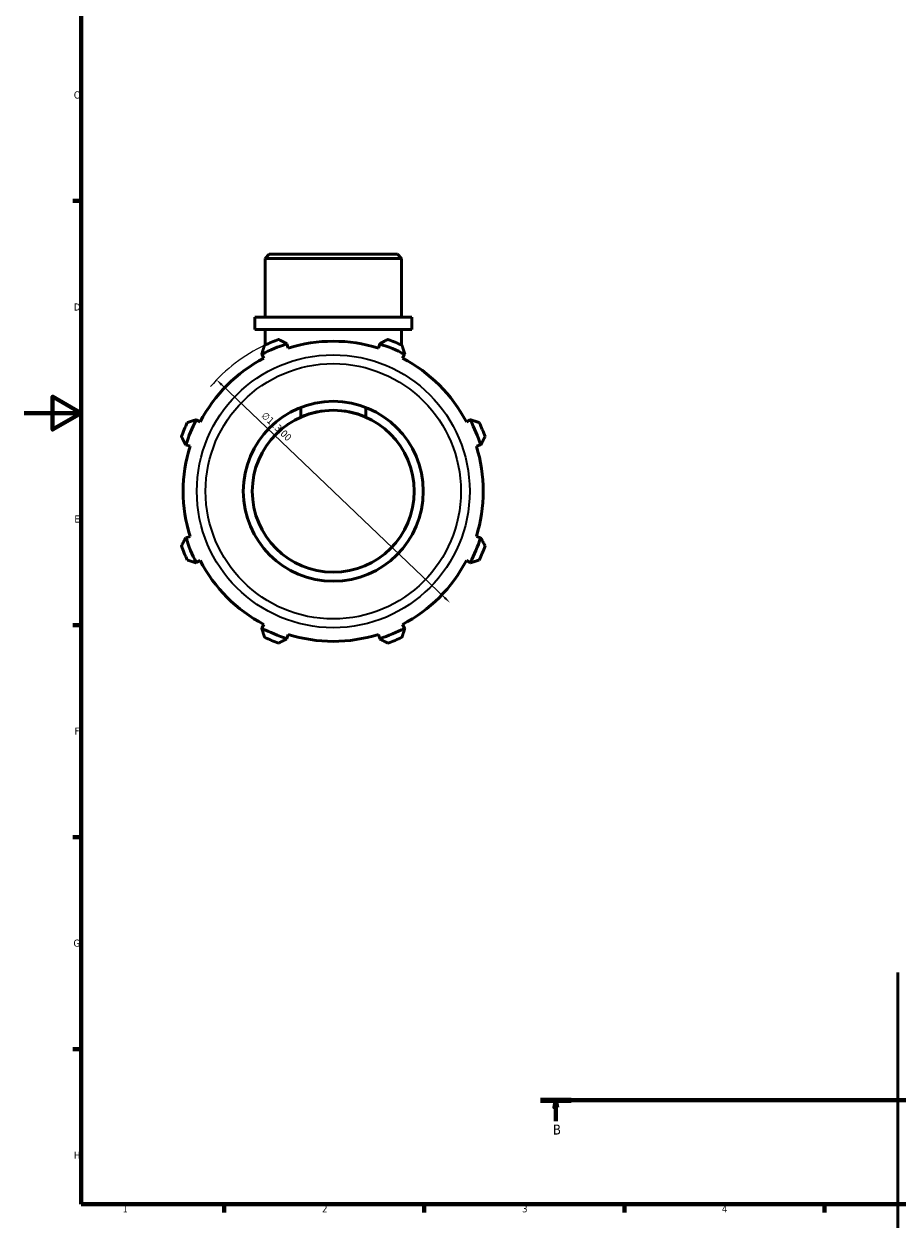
# Model space of a CAD drawing. Header units: millimetres. Extents: x 0 to 931, y 0 to 866.
# Tile 1 of 6: x 0 to 306, y 12 to 433. Entities that reach past the tile are written whole.
import ezdxf

# ---------------------------------------------------------------- set-up
doc = ezdxf.new("R2010")
doc.units = ezdxf.units.MM
doc.linetypes.add('CHAIN', pattern=[0.7087, 0.4724, -0.0591, 0.1181, -0.0591])
for name, color, linetype, lineweight in [('Border (ISO)', 7, 'Continuous', 70), ('Dimension (ISO)', 7, 'Continuous', 25), ('Section Line (ISO)', 7, 'CHAIN', 70), ('Visible (ISO)', 7, 'Continuous', 50), ('Visible Narrow (ISO)', 7, 'Continuous', 35)]:
    doc.layers.add(name, color=color, linetype=linetype, lineweight=lineweight)
doc.styles.add('Label Text (ISO)', font='tahoma.ttf')
doc.styles.add('Note Text (ISO)', font='tahoma.ttf')
doc.dimstyles.new('Default (ISO)', dxfattribs={"dimtxt": 2.5, "dimasz": 2.5, "dimexe": 3.175, "dimexo": 0, "dimgap": 0.762, "dimtad": 1, "dimrnd": 1e-08, "dimzin": 0, "dimtxsty": 'Note Text (ISO)', "dimcen": 0.09, "dimdle": 10, "dimclrd": 256, "dimclre": 256, "dimclrt": 232, "dimazin": 0, "dimtfac": 1.40208, "dimtmove": 0, "dimatfit": 3, "dimfxl": 1, "dimtolj": 1, "dimtzin": 0, "dimlwd": -1, "dimlwe": -1, "dimarcsym": 0})

# ---------------------------------------------------------------- blocks, each defined once
blk = doc.blocks.new('Borders Default Border')
at = {"layer": 'Border (ISO)'}
for p, q in [((20, 371.25), (17.1, 371.25)), ((20, 222.75), (17.1, 222.75)), ((20, 148.5), (17.1, 148.5)), ((20, 74.25), (17.1, 74.25)), ((70.08, 20), (70.08, 17.1)), ((140.17, 20), (140.17, 17.1)), ((210.25, 20), (210.25, 17.1)), ((280.33, 20), (280.33, 17.1))]:
    blk.add_line(p, q, dxfattribs=at)
at = {"layer": 'Border (ISO)', "flags": 128}
for points in [[(20, 20), (20, 574), (821, 574), (821, 20), (20, 20)], [(0, 297), (20, 297), (10, 302.77), (10, 291.23), (20, 297)]]:
    blk.add_lwpolyline(points, dxfattribs=at)
at = {"layer": 'Border (ISO)', "color": 232, "true_color": 0xca0064, "char_height": 2.5, "attachment_point": 7, "style": 'Note Text (ISO)'}
for s, insert in [('C', (17.43, 407.08)), ('D', (17.43, 332.88)), ('E', (17.64, 258.63)), ('F', (17.7, 184.38)), ('G', (17.31, 110.08)), ('H', (17.44, 35.88)), ('1', (34.48, 17.1)), ('2', (104.37, 17.1)), ('3', (174.43, 17.05)), ('4', (244.42, 17.1))]:
    blk.add_mtext(s, dxfattribs=dict(at, insert=insert))
blk = doc.blocks.new('2dTransSection0')
at = {"layer": 'Section Line (ISO)', "linetype": 'CHAIN'}
blk.add_line((180.86, 56.35), (765.34, 56.35), dxfattribs=at)
at = {"layer": 'Section Line (ISO)', "linetype": 'Continuous', "lineweight": 140}
for p, q in [((180.86, 56.35), (191.65, 56.35)), ((754.55, 56.35), (765.34, 56.35))]:
    blk.add_line(p, q, dxfattribs=at)
at = {"layer": 'Section Line (ISO)', "linetype": 'Continuous'}
for p, q in [((186.25, 56.35), (185.75, 53.85)), ((186.25, 53.85), (186.25, 56.35)), ((186.75, 53.85), (186.25, 56.35)), ((759.95, 56.35), (759.45, 53.85)), ((759.95, 53.85), (759.95, 56.35)), ((760.45, 53.85), (759.95, 56.35)), ((185.75, 53.85), (186.75, 53.85)), ((186.25, 48.99), (186.25, 53.85)), ((759.45, 53.85), (760.45, 53.85)), ((759.95, 48.99), (759.95, 53.85))]:
    blk.add_line(p, q, dxfattribs=at)
at = {"layer": 'Section Line (ISO)', "linetype": 'Continuous', "flags": 128}
for points in [[(186.75, 53.85), (186.25, 56.35), (185.75, 53.85), (186.75, 53.85)], [(760.45, 53.85), (759.95, 56.35), (759.45, 53.85), (760.45, 53.85)]]:
    blk.add_lwpolyline(points, dxfattribs=at)
at = {"layer": 'Section Line (ISO)'}
for points in [[(186.75, 53.85), (186.25, 56.35), (185.75, 53.85), (186.75, 53.85)], [(760.45, 53.85), (759.95, 56.35), (759.45, 53.85), (760.45, 53.85)]]:
    blk.add_solid(points, dxfattribs=at)
at = {"layer": 'Section Line (ISO)', "char_height": 3.5, "attachment_point": 7, "style": 'Label Text (ISO)'}
for insert in [(185.19, 44.35), (758.88, 44.35)]:
    blk.add_mtext('B', dxfattribs=dict(at, insert=insert))
blk = doc.blocks.new('*D15')
at = {"layer": 'Defpoints', "color": 0, "transparency": 16777216}
for p in [(67.42, 308.62), (149.14, 230.58)]:
    blk.add_point(p, dxfattribs=at)
at = {"layer": 'Dimension (ISO)', "transparency": 16777216}
blk.add_line((147.33, 232.3), (69.23, 306.89), dxfattribs=at)
blk.add_arc((108.28, 269.6), 56.5, 115.208, 139.5388, dxfattribs=at)
for points in [[(69.52, 307.19), (68.94, 306.59), (67.42, 308.62)], [(147.62, 232.6), (147.05, 232), (149.14, 230.58)]]:
    blk.add_solid(points, dxfattribs=at)
at = {"layer": 'Dimension (ISO)', "color": 232, "true_color": 0xca0064, "transparency": 16777216, "insert": (84.66, 297.66), "char_height": 2.5, "attachment_point": 1, "rotation": 316.3191, "style": 'Note Text (ISO)'}
blk.add_mtext('\\A1;∅113,00', dxfattribs=at)

msp = doc.modelspace()

# ---------------------------------------------------------------- linework, layer by layer
at = {"layer": 'Visible (ISO)'}
for p, q in [((85.814, 352.598), (84.38, 351.164)), ((132.183, 351.164), (84.38, 351.164)), ((84.38, 330.598), (84.38, 351.164)), ((85.814, 352.598), (130.749, 352.598)), ((130.749, 352.598), (132.183, 351.164)), ((132.183, 330.598), (132.183, 351.164)), ((135.768, 330.598), (80.795, 330.598)), ((80.795, 326.198), (80.795, 330.598)), ((135.768, 326.198), (135.768, 330.598)), ((135.768, 326.198), (80.795, 326.198)), ((84.38, 320.794), (84.38, 326.198)), ((132.183, 320.794), (132.183, 326.198)), ((92.017, 321.181), (91.971, 321.328)), ((92.481, 319.711), (92.017, 321.181)), ((124.545, 321.181), (124.082, 319.711)), ((124.592, 321.328), (124.545, 321.181)), ((83.236, 317.71), (83.307, 317.573)), ((83.307, 317.573), (84.019, 316.206)), ((132.544, 316.206), (133.255, 317.573)), ((133.255, 317.573), (133.327, 317.71)), ((96.867, 295.549), (96.867, 298.957)), ((119.696, 298.957), (119.696, 295.549)), ((60.307, 294.572), (60.17, 294.643)), ((61.673, 293.861), (60.307, 294.572)), ((156.256, 294.572), (154.889, 293.861)), ((156.393, 294.643), (156.256, 294.572)), ((56.552, 285.908), (56.699, 285.862)), ((56.699, 285.862), (58.168, 285.399)), ((158.394, 285.399), (159.864, 285.862)), ((159.864, 285.862), (160.011, 285.908)), ((56.699, 253.334), (56.552, 253.288)), ((58.168, 253.798), (56.699, 253.334)), ((159.864, 253.334), (158.394, 253.798)), ((160.011, 253.288), (159.864, 253.334)), ((60.17, 244.553), (60.307, 244.624)), ((60.307, 244.624), (61.673, 245.336)), ((154.889, 245.336), (156.256, 244.624)), ((156.256, 244.624), (156.393, 244.553)), ((83.307, 221.623), (83.236, 221.487)), ((84.019, 222.99), (83.307, 221.623)), ((92.017, 218.016), (92.481, 219.485)), ((124.082, 219.485), (124.545, 218.016)), ((133.255, 221.623), (132.544, 222.99)), ((133.327, 221.487), (133.255, 221.623)), ((91.971, 217.869), (92.017, 218.016)), ((124.545, 218.016), (124.592, 217.869)), ((306.031, 101.049), (306.031, 11.65))]:
    msp.add_line(p, q, dxfattribs=at)
for radius in [31.5, 28.35]:
    msp.add_circle((108.281, 269.598), radius, dxfattribs=at)
for radius, start, end in [(54.086, 107.5, 117.5), (56.5, 109.79198, 115.20802), (52.545, 72.5, 107.5), (54.086, 62.5, 72.5), (56.5, 64.79198, 70.20802), (52.545, 117.5, 152.5), (52.545, 27.5, 62.5), (28.35, 66.25832, 113.74168), (56.5, 154.79198, 160.20802), (54.086, 152.5, 162.5), (54.086, 17.5, 27.5), (56.5, 19.79198, 25.20802), (52.545, 162.5, 197.5), (52.545, 342.5, 17.5), (54.086, 197.5, 207.5), (54.086, 332.5, 342.5), (56.5, 199.79198, 205.20802), (56.5, 334.79198, 340.20802), (52.545, 207.5, 242.5), (52.545, 297.5, 332.5), (54.086, 242.5, 252.5), (52.545, 252.5, 287.5), (54.086, 287.5, 297.5), (56.5, 244.79198, 250.20802), (56.5, 289.79198, 295.20802)]:
    msp.add_arc((108.281, 269.598), radius, start, end, dxfattribs=at)
for points, weights in [([(83.236, 317.71), (83.717, 319.183), (84.218, 320.718)], [1.00005819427, 1.00043752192, 1]), ([(89.15, 322.761), (90.589, 322.03), (91.971, 321.328)], [1, 1.00043752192, 1.00005819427]), ([(124.592, 321.328), (125.973, 322.03), (127.413, 322.761)], [1.00005819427, 1.00043752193, 1]), ([(132.345, 320.718), (132.846, 319.183), (133.327, 317.71)], [1, 1.00043752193, 1.00005819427]), ([(57.162, 293.662), (58.697, 294.163), (60.17, 294.643)], [1, 1.00043752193, 1.00005819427]), ([(156.393, 294.643), (157.866, 294.163), (159.401, 293.662)], [1.00005819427, 1.00043752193, 1]), ([(56.552, 285.908), (55.85, 287.29), (55.119, 288.729)], [1.00005819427, 1.00043752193, 1]), ([(161.444, 288.729), (160.713, 287.29), (160.011, 285.908)], [1, 1.00043752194, 1.00005819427]), ([(55.119, 250.467), (55.85, 251.906), (56.552, 253.288)], [1, 1.00043752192, 1.00005819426]), ([(160.011, 253.288), (160.713, 251.906), (161.444, 250.467)], [1.00005819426, 1.00043752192, 1]), ([(60.17, 244.553), (58.697, 245.034), (57.162, 245.534)], [1.00005819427, 1.00043752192, 1]), ([(159.401, 245.534), (157.866, 245.034), (156.393, 244.553)], [1, 1.00043752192, 1.00005819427]), ([(84.218, 218.479), (83.717, 220.013), (83.236, 221.487)], [1, 1.00043752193, 1.00005819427]), ([(133.327, 221.487), (132.846, 220.013), (132.345, 218.479)], [1.00005819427, 1.00043752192, 1]), ([(91.971, 217.869), (90.589, 217.167), (89.15, 216.436)], [1.00005819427, 1.00043752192, 1]), ([(127.413, 216.436), (125.973, 217.167), (124.592, 217.869)], [1, 1.00043752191, 1.00005819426])]:
    msp.add_rational_spline(points, weights, degree=2, dxfattribs=at)
at = {"layer": 'Visible Narrow (ISO)'}
for radius in [47.78, 44.699]:
    msp.add_circle((108.281, 269.598), radius, dxfattribs=at)

# ---------------------------------------------------------------- block references
msp.add_blockref('Borders Default Border', (0, 0))
at = {"layer": 'Section Line (ISO)'}
msp.add_blockref('2dTransSection0', (0, 0), dxfattribs=at)

# ---------------------------------------------------------------- dimensions: what is measured, and where the dimension line sits
at = {"layer": 'Dimension (ISO)'}
dim = msp.add_diameter_dim_2p(p1=(149.142, 230.577), p2=(67.421, 308.619), dimstyle='Default (ISO)', override={"dimdec": 2, "dimlfac": 1, "dimtp": 0, "dimtm": 0, "dimtdec": 2, "dimatfit": 2}, dxfattribs=at)
dim.commit()
dim.dimension.update_dxf_attribs({"geometry": '*D15', "text_midpoint": (86.563, 290.339), "dimtype": 163})

doc.saveas('drawing.dxf')
